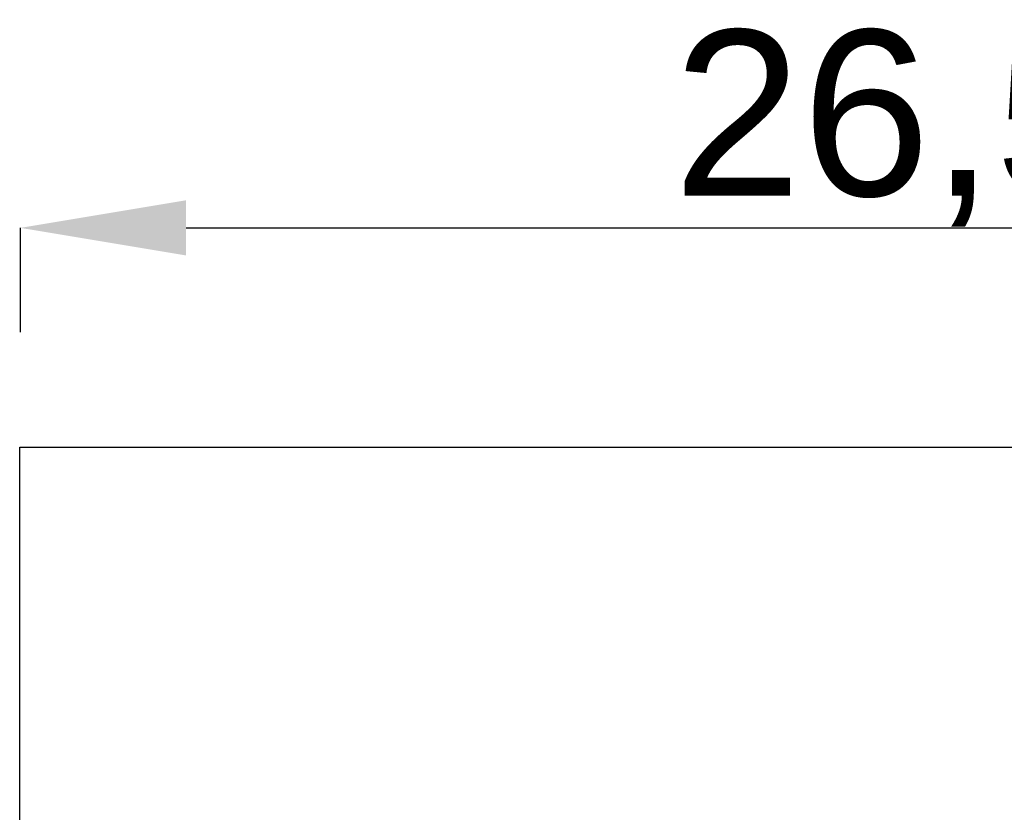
# Model space of a CAD drawing. Header units: millimetres. Extents: x 0 to 1096681, y -272449 to 90187.
# Tile 26 of 35: x 1002811 to 1017675, y -105614 to -93649. Entities that reach past the tile are written whole.
import ezdxf

# ---------------------------------------------------------------- set-up
doc = ezdxf.new("R2010")
doc.units = ezdxf.units.MM
doc.styles.get("Standard").update_dxf_attribs({"font": 'arial.ttf'})
doc.dimstyles.new('ISO-25', dxfattribs={"dimtxt": 2.5, "dimasz": 2.5, "dimexe": 1.25, "dimexo": 0.625, "dimtad": 1, "dimtxsty": 'Standard', "dimcen": 2.5, "dimadec": 0, "dimazin": 0, "dimtfac": 1, "dimtmove": 0, "dimatfit": 3, "dimfxl": 1, "dimarcsym": 0})

# ---------------------------------------------------------------- blocks, each defined once
blk = doc.blocks.new('*D37')
at = {"color": 0, "lineweight": -2}
for p, q in [((1002823, -98368), (1002823, -96790)), ((1005323, -96792), (1026823, -96792)), ((1029323, -98368), (1029323, -96790))]:
    blk.add_line(p, q, dxfattribs=at)
at = {"color": 0}
for points in [[(1005323, -96375), (1005323, -97208), (1002823, -96792)], [(1026823, -97208), (1026823, -96375), (1029323, -96792)]]:
    blk.add_solid(points, dxfattribs=at)
at = {"layer": 'Defpoints', "color": 0}
for p in [(1029323, -96792), (1002823, -98369), (1029323, -98369)]:
    blk.add_point(p, dxfattribs=at)
at = {"color": 0, "insert": (1016073, -95290), "char_height": 2500, "attachment_point": 5}
blk.add_mtext('26,5', dxfattribs=at)

msp = doc.modelspace()

# ---------------------------------------------------------------- linework, layer by layer
msp.add_lwpolyline([(1029303.755, -184043.344), (1002811.231, -184043.344), (1002811.231, -100099.653), (1029303.755, -100099.653)], close=True)

# ---------------------------------------------------------------- dimensions: what is measured, and where the dimension line sits
dim = msp.add_linear_dim(base=(1029322.709, -96791.745), p1=(1002822.709, -98369.026), p2=(1029322.709, -98369.026), dimstyle='ISO-25', override={"dimscale": 1, "dimtxt": 2500, "dimasz": 2500, "dimlfac": 0.001})
dim.commit()
dim.dimension.update_dxf_attribs({"geometry": '*D37', "text_midpoint": (1016072.709, -95289.87)})

doc.saveas('drawing.dxf')
